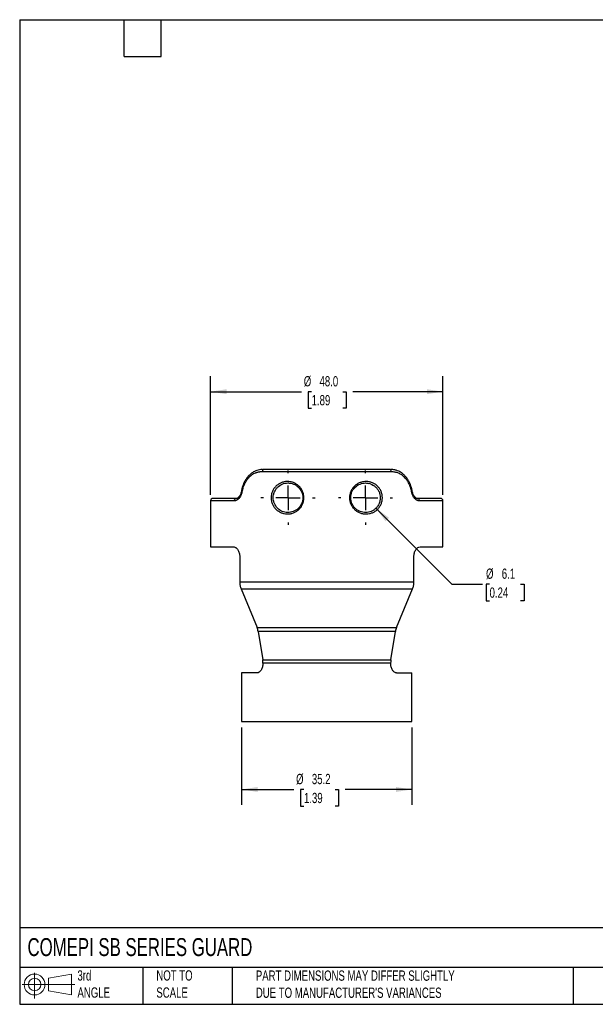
# Model space of a CAD drawing. Header units: millimetres. Extents: x 6 to 273, y 6 to 210.
# Tile 1 of 3: x 6 to 125, y 6 to 210. Entities that reach past the tile are written whole.
import ezdxf

# ---------------------------------------------------------------- set-up
doc = ezdxf.new("R2010")
doc.units = ezdxf.units.MM
doc.linetypes.add('SLD-Center', pattern=[19.05, 15.24, -1.27, 1.27, -1.27])
doc.linetypes.add('SLD-Solid', pattern=[0])
doc.layers.add('CENTER', color=40, linetype='SLD-Center')
doc.layers.add('SLD-DEFPOINTS', color=7, linetype='Continuous')
doc.layers.add('DIMENSIONS', color=140, linetype='SLD-Solid', lineweight=25)
doc.layers.add('TEXT', color=140, linetype='SLD-Solid', lineweight=25)
doc.styles.add('SLDTEXTSTYLE0', font='TXT', dxfattribs={"width": 0.7})
doc.dimstyles.new('SLDDIMSTYLE0', dxfattribs={"dimtxt": 2.158008, "dimasz": 3.302, "dimexe": 0, "dimexo": 0.0625, "dimgap": 0.539502, "dimtad": 0, "dimtih": 1, "dimtoh": 1, "dimrnd": 1e-09, "dimzin": 12, "dimdsep": 46, "dimtxsty": 'SLDTEXTSTYLE0', "dimsah": 1, "dimcen": 0.09, "dimadec": 0, "dimazin": 3, "dimtfac": 1, "dimtofl": 0, "dimtmove": 0, "dimatfit": 3, "dimfxl": 0, "dimfrac": 2, "dimtolj": 1, "dimtzin": 12, "dimarcsym": 0})
doc.dimstyles.new('SLDDIMSTYLE1', dxfattribs={"dimtxt": 2.158008, "dimasz": 3.302, "dimexe": 0, "dimexo": 0.0625, "dimgap": 0.539502, "dimtad": 0, "dimtih": 1, "dimtoh": 1, "dimrnd": 1e-09, "dimzin": 4, "dimdsep": 46, "dimtxsty": 'SLDTEXTSTYLE0', "dimsah": 1, "dimcen": 0.09, "dimadec": 0, "dimazin": 1, "dimtfac": 1, "dimtofl": 0, "dimtmove": 0, "dimatfit": 3, "dimfxl": 0, "dimfrac": 2, "dimtolj": 1, "dimtzin": 12, "dimarcsym": 0})
doc.dimstyles.new('SLDDIMSTYLE2', dxfattribs={"dimtxt": 2.158008, "dimasz": 3.302, "dimexe": 0, "dimexo": 0.0625, "dimgap": 0.539502, "dimtad": 0, "dimtih": 1, "dimtoh": 1, "dimrnd": 1e-09, "dimzin": 12, "dimdsep": 46, "dimtxsty": 'SLDTEXTSTYLE0', "dimsah": 1, "dimcen": 0, "dimadec": 0, "dimazin": 3, "dimtfac": 1, "dimtofl": 0, "dimtmove": 0, "dimatfit": 3, "dimfxl": 0, "dimfrac": 2, "dimtolj": 1, "dimtzin": 12, "dimarcsym": 0})

# ---------------------------------------------------------------- blocks, each defined once
blk = doc.blocks.new('Block11')
at = {"color": 7, "linetype": 'SLD-Solid', "lineweight": 18}
for p, q in [((2.59, 5.31), (2.59, 0)), ((5.48, 4.17), (10.18, 5.03)), ((5.48, 1.6), (5.48, 4.17)), ((10.18, 5.03), (10.18, 0.73)), ((0, 2.88), (10.87, 2.88)), ((5.48, 1.6), (10.18, 0.73))]:
    blk.add_line(p, q, dxfattribs=at)
for radius in [2.15, 1.29]:
    blk.add_circle((2.59, 2.88), radius, dxfattribs=at)
blk = doc.blocks.new('Block12')
at = {"layer": 'SLD-DEFPOINTS'}
blk.add_blockref('Block11', (0, 0), dxfattribs=at)
blk = doc.blocks.new('_D')
at = {"layer": 'DIMENSIONS'}
for p, q in [((52.16, 63.47), (52.16, 47.51)), ((87.36, 63.47), (87.36, 47.51)), ((52.16, 50.69), (62.95, 50.69)), ((65.06, 50.69), (64.34, 50.69)), ((64.34, 50.69), (64.34, 47.26)), ((71.48, 50.69), (72.2, 50.69)), ((72.2, 50.69), (72.2, 47.26)), ((87.36, 50.69), (73.59, 50.69)), ((64.34, 47.26), (65.06, 47.26)), ((72.2, 47.26), (71.48, 47.26))]:
    blk.add_line(p, q, dxfattribs=at)
for points in [[(52.16, 50.69), (55.47, 50.18), (55.47, 51.19)], [(87.36, 50.69), (84.06, 51.19), (84.06, 50.18)]]:
    blk.add_solid(points, dxfattribs=at)
at = {"layer": 'DIMENSIONS', "char_height": 2.117, "attachment_point": 1, "style": 'SLDTEXTSTYLE0'}
for s, insert in [('%%c', (63.43, 53.9)), ('35.2', (66.69, 53.9)), ('1.39', (65.06, 49.99))]:
    blk.add_mtext(s, dxfattribs=dict(at, insert=insert))
blk = doc.blocks.new('_D_1')
at = {"layer": 'DIMENSIONS'}
for p, q in [((45.76, 111.51), (45.76, 135.96)), ((93.76, 111.51), (93.76, 135.96)), ((45.76, 132.78), (64.53, 132.78)), ((66.64, 132.78), (65.92, 132.78)), ((65.92, 132.78), (65.92, 129.35)), ((73.06, 132.78), (73.78, 132.78)), ((73.78, 132.78), (73.78, 129.35)), ((93.76, 132.78), (75.17, 132.78)), ((65.92, 129.35), (66.64, 129.35)), ((73.78, 129.35), (73.06, 129.35))]:
    blk.add_line(p, q, dxfattribs=at)
for points in [[(45.76, 132.78), (49.07, 132.27), (49.07, 133.29)], [(93.76, 132.78), (90.46, 133.29), (90.46, 132.27)]]:
    blk.add_solid(points, dxfattribs=at)
at = {"layer": 'DIMENSIONS', "char_height": 2.117, "attachment_point": 1, "style": 'SLDTEXTSTYLE0'}
for s, insert in [('%%c', (65.02, 135.99)), ('48.0', (68.27, 135.99)), ('1.89', (66.64, 132.08))]:
    blk.add_mtext(s, dxfattribs=dict(at, insert=insert))
blk = doc.blocks.new('_D_2')
at = {"layer": 'DIMENSIONS'}
for p, q in [((79.92, 108.74), (95.59, 93.07)), ((95.59, 93.07), (101.94, 93.07)), ((103.39, 93.07), (102.66, 93.07)), ((102.66, 93.07), (102.66, 89.64)), ((109.8, 93.07), (110.52, 93.07)), ((110.52, 93.07), (110.52, 89.64)), ((102.66, 89.64), (103.39, 89.64)), ((110.52, 89.64), (109.8, 89.64))]:
    blk.add_line(p, q, dxfattribs=at)
blk.add_solid([(79.92, 108.74), (81.9, 106.04), (82.61, 106.76)], dxfattribs=at)
at = {"layer": 'DIMENSIONS', "char_height": 2.117, "attachment_point": 1, "style": 'SLDTEXTSTYLE0'}
for s, insert in [('%%c', (102.66, 96.28)), ('6.1', (105.91, 96.28)), ('0.24', (103.39, 92.37))]:
    blk.add_mtext(s, dxfattribs=dict(at, insert=insert))
blk = doc.blocks.new('SW_CENTERMARKSYMBOL_0')
at = {"layer": 'CENTER', "color": 0}
for p, q in [((0, 5.08), (0, 5.59)), ((0, 0), (0, 2.54)), ((-5.08, 0), (-5.59, 0)), ((0, 0), (-2.54, 0)), ((0, 0), (0, -2.54)), ((0, 0), (2.54, 0)), ((5.08, 0), (5.59, 0)), ((0, -5.08), (0, -5.59))]:
    blk.add_line(p, q, dxfattribs=at)
blk = doc.blocks.new('SW_CENTERMARKSYMBOL_1')
at = {"layer": 'CENTER', "color": 0}
for p, q in [((0, 5.08), (0, 5.59)), ((0, 0), (0, 2.54)), ((-5.08, 0), (-5.59, 0)), ((0, 0), (-2.54, 0)), ((0, 0), (0, -2.54)), ((0, 0), (2.54, 0)), ((5.08, 0), (5.59, 0)), ((0, -5.08), (0, -5.59))]:
    blk.add_line(p, q, dxfattribs=at)

msp = doc.modelspace()

# ---------------------------------------------------------------- linework, layer by layer
for p, q in [((83.115, 116.242), (56.445, 116.242)), ((56.52, 116.722), (56.723, 116.742)), ((82.836, 116.742), (83.063, 116.72)), ((77.996, 113.93), (78.464, 113.859)), ((59.893, 113.297), (60.282, 113.556)), ((76.097, 113.442), (76.233, 113.518)), ((79.048, 113.652), (79.427, 113.443)), ((80.31, 112.56), (80.541, 112.147)), ((45.764, 110.242), (45.764, 100.742)), ((50.657, 110.242), (45.764, 110.242)), ((51.317, 110.81), (51.056, 110.742)), ((51.056, 110.742), (51.264, 110.796)), ((80.712, 110.125), (80.62, 109.832)), ((88.495, 110.742), (88.235, 110.81)), ((88.288, 110.796), (88.495, 110.742)), ((93.764, 110.242), (88.894, 110.242)), ((93.764, 100.742), (93.764, 110.242)), ((60.378, 108.18), (59.969, 108.428)), ((62.384, 107.911), (62.027, 107.858)), ((75.149, 109.328), (74.952, 109.717)), ((45.764, 100.742), (50.527, 100.742)), ((89.024, 100.742), (93.764, 100.742)), ((51.789, 98.742), (51.789, 93.518)), ((87.764, 93.518), (87.764, 98.742)), ((51.789, 93.518), (87.764, 93.518)), ((52.071, 92.063), (87.482, 92.063)), ((52.071, 92.063), (55.363, 84.134)), ((84.186, 84.134), (87.482, 92.063)), ((55.363, 84.134), (84.186, 84.134)), ((83.953, 83.303), (55.595, 83.303)), ((55.595, 83.303), (56.534, 77.411)), ((83.013, 77.411), (83.953, 83.303)), ((56.534, 77.411), (83.013, 77.411)), ((82.964, 76.787), (56.583, 76.787)), ((56.583, 76.787), (56.583, 76.742)), ((82.964, 76.742), (82.964, 76.787)), ((52.164, 74.742), (52.164, 64.742)), ((55.343, 74.742), (52.164, 74.742)), ((84.202, 74.742), (87.364, 74.742)), ((87.364, 64.742), (87.364, 74.742)), ((52.164, 64.742), (87.364, 64.742))]:
    msp.add_line(p, q)
for centre, start, end in [((46.264, 110.242), 90, 180), ((93.264, 110.242), 0, 90)]:
    msp.add_arc(centre, 0.5, start, end)
for points, knots in [([(56.52, 116.737), (56.294, 116.717), (55.888, 116.68), (55.371, 116.534), (54.98, 116.38), (54.558, 116.167), (54.07, 115.837), (53.543, 115.339), (53.086, 114.749), (52.739, 114.138), (52.474, 113.52), (52.268, 112.898), (52.174, 112.441), (52.126, 112.204)], [0, 0, 0, 0, 0.101268, 0.1826655, 0.2440556, 0.2972948, 0.4057259, 0.5151761, 0.6234867, 0.7332595, 0.8146669, 0.9036053, 1, 1, 1, 1]), ([(56.445, 116.242), (56.38, 116.241), (56.25, 116.239), (56.057, 116.225), (55.867, 116.203), (55.679, 116.171), (55.495, 116.131), (55.313, 116.082), (55.134, 116.023), (54.783, 115.889), (54.281, 115.621), (53.688, 115.128), (53.178, 114.515), (52.833, 113.912), (52.605, 113.389), (52.461, 112.979), (52.34, 112.555), (52.282, 112.263), (52.253, 112.117)], [0, 0, 0, 0, 0.0318942, 0.0635825, 0.0951123, 0.1265318, 0.1578896, 0.1892349, 0.2206165, 0.2520833, 0.3777422, 0.5029571, 0.6273775, 0.7520992, 0.8147705, 0.8766822, 0.9382758, 1, 1, 1, 1]), ([(56.723, 116.742), (56.649, 116.742), (56.579, 116.689), (56.475, 116.502), (56.445, 116.374), (56.445, 116.242)], [0, 0, 0, 0, 0.5, 0.5, 1, 1, 1, 1]), ([(82.836, 116.742), (78.974, 116.742), (74.431, 116.742), (65.135, 116.742), (60.589, 116.742), (56.723, 116.742)], [0, 0, 0, 0, 0.5, 0.5, 1, 1, 1, 1]), ([(83.115, 116.242), (83.115, 116.374), (83.085, 116.502), (82.981, 116.689), (82.91, 116.742), (82.836, 116.742)], [0, 0, 0, 0, 0.5, 0.5, 1, 1, 1, 1]), ([(87.428, 112.204), (87.375, 112.459), (87.274, 112.948), (87.045, 113.61), (86.754, 114.254), (86.402, 114.838), (86.039, 115.291), (85.733, 115.603), (85.465, 115.837), (85.172, 116.051), (84.815, 116.265), (84.36, 116.475), (83.759, 116.667), (83.293, 116.712), (83.039, 116.737)], [0, 0, 0, 0, 0.1036658, 0.1990044, 0.2859245, 0.3996532, 0.4915198, 0.5417668, 0.5945338, 0.6525048, 0.7098219, 0.7869524, 0.8838119, 1, 1, 1, 1]), ([(87.301, 112.117), (87.287, 112.19), (87.26, 112.336), (87.21, 112.551), (87.154, 112.764), (87.091, 112.973), (87.022, 113.179), (86.946, 113.382), (86.863, 113.581), (86.685, 113.969), (86.374, 114.511), (85.869, 115.126), (85.278, 115.62), (84.722, 115.916), (84.247, 116.085), (83.879, 116.175), (83.502, 116.231), (83.244, 116.238), (83.115, 116.242)], [0, 0, 0, 0, 0.03074664, 0.0614507, 0.0921696, 0.12296068, 0.15388086, 0.18498637, 0.21633244, 0.24797304, 0.37274531, 0.49703285, 0.62135709, 0.74757909, 0.81081643, 0.87370641, 0.93663815, 1, 1, 1, 1]), ([(58.271, 110.892), (58.271, 111.118), (58.32, 111.572), (58.523, 112.213), (58.844, 112.796), (59.267, 113.292), (59.773, 113.699), (60.342, 113.997), (60.957, 114.189), (61.6, 114.262), (62.251, 114.215), (62.888, 114.038), (63.485, 113.741), (64.022, 113.332), (64.467, 112.818), (64.801, 112.223), (65.008, 111.572), (65.079, 110.892), (65.008, 110.212), (64.802, 109.56), (64.467, 108.966), (64.022, 108.454), (63.489, 108.041), (62.889, 107.747), (62.251, 107.57), (61.599, 107.522), (60.956, 107.594), (60.341, 107.786), (59.772, 108.085), (59.267, 108.491), (58.844, 108.988), (58.523, 109.57), (58.319, 110.212), (58.271, 110.665), (58.271, 110.892)], [0, 0, 0, 0, 0.0310161, 0.0621132, 0.0928497, 0.1244471, 0.1555749, 0.18719, 0.2187284, 0.2500628, 0.2815886, 0.312818, 0.3442167, 0.3755132, 0.4067275, 0.4378792, 0.4689596, 0.4999882, 0.5310298, 0.5621171, 0.5932483, 0.6244657, 0.6555482, 0.6871102, 0.7183934, 0.7499922, 0.7813141, 0.8128285, 0.844389, 0.875532, 0.9071712, 0.9378943, 0.968986, 1, 1, 1, 1]), ([(58.714, 110.892), (58.714, 110.69), (58.755, 110.277), (58.935, 109.702), (59.225, 109.167), (59.585, 108.734), (60.041, 108.353), (60.549, 108.071), (61.128, 107.89), (61.711, 107.823), (62.297, 107.869), (62.873, 108.03), (63.406, 108.298), (64.039, 108.792), (64.641, 109.646), (64.901, 110.888), (64.645, 112.124), (64.055, 112.972), (63.435, 113.466), (62.912, 113.737), (62.347, 113.904), (61.944, 113.944), (61.533, 113.94), (61.129, 113.894), (60.549, 113.712), (60.04, 113.43), (59.584, 113.049), (59.225, 112.616), (58.935, 112.082), (58.756, 111.507), (58.714, 111.093), (58.714, 110.892)], [0, 0, 0, 0, 0.03032, 0.0622478, 0.091537, 0.1248836, 0.1516659, 0.1878846, 0.2194, 0.2508745, 0.2832923, 0.3136873, 0.345359, 0.3761735, 0.4370914, 0.4999776, 0.5622282, 0.622309, 0.6529799, 0.6840966, 0.7138329, 0.7460286, 0.7490521, 0.780521, 0.8120806, 0.8483798, 0.8751216, 0.9085286, 0.9377377, 0.9696369, 1, 1, 1, 1]), ([(61.781, 113.935), (61.807, 113.938), (61.918, 113.947), (62.029, 113.925), (62.114, 113.908)], [0, 0, 0, 0, 0.2398859, 1, 1, 1, 1]), ([(74.473, 110.892), (74.473, 111.118), (74.52, 111.571), (74.726, 112.223), (75.062, 112.817), (75.505, 113.33), (76.039, 113.742), (76.638, 114.034), (77.276, 114.21), (77.928, 114.262), (78.573, 114.195), (79.189, 114.004), (79.757, 113.703), (80.261, 113.294), (80.683, 112.796), (81.005, 112.213), (81.212, 111.573), (81.278, 110.892), (81.207, 110.214), (81.008, 109.567), (80.683, 108.987), (80.259, 108.49), (79.757, 108.085), (79.189, 107.785), (78.574, 107.594), (77.929, 107.527), (77.277, 107.576), (76.639, 107.749), (76.04, 108.039), (75.506, 108.452), (75.063, 108.965), (74.727, 109.56), (74.52, 110.212), (74.473, 110.665), (74.473, 110.892)], [0, 0, 0, 0, 0.0310099, 0.0620492, 0.0932358, 0.1245405, 0.1554941, 0.1870013, 0.2182504, 0.2498541, 0.2813883, 0.3128505, 0.3443627, 0.3756268, 0.4071727, 0.4379033, 0.4692472, 0.4999949, 0.5310188, 0.562115, 0.5932635, 0.6244886, 0.6557001, 0.6871746, 0.7185932, 0.7501112, 0.7817358, 0.8129265, 0.8444119, 0.8753458, 0.9066821, 0.9379153, 0.9689832, 1, 1, 1, 1]), ([(74.714, 110.892), (74.714, 110.479), (74.844, 109.853), (75.246, 109.134), (75.646, 108.671), (76.122, 108.298), (76.836, 107.938), (77.633, 107.801), (78.401, 107.89), (78.954, 108.063), (79.463, 108.337), (79.927, 108.713), (80.305, 109.169), (80.593, 109.702), (80.773, 110.276), (80.835, 110.892), (80.772, 111.509), (80.592, 112.085), (80.302, 112.618), (79.924, 113.074), (79.463, 113.447), (78.953, 113.72), (78.401, 113.893), (77.996, 113.94), (77.406, 113.945), (76.62, 113.8), (75.772, 113.261), (75.245, 112.648), (74.844, 111.929), (74.714, 111.305), (74.714, 110.892)], [0, 0, 0, 0, 0.0618267, 0.0936879, 0.1243335, 0.1547382, 0.1866086, 0.2491625, 0.2807224, 0.3122706, 0.343802, 0.3752731, 0.408914, 0.4379356, 0.4695046, 0.5002283, 0.5306393, 0.5624701, 0.5919473, 0.6250295, 0.6565095, 0.6880759, 0.7196329, 0.7511677, 0.754159, 0.8152198, 0.8757827, 0.9065123, 0.9382123, 1, 1, 1, 1]), ([(52.253, 112.117), (52.245, 112.073), (52.228, 111.984), (52.196, 111.855), (52.16, 111.728), (52.119, 111.605), (52.073, 111.484), (51.99, 111.288), (51.854, 111.034), (51.647, 110.756), (51.417, 110.532), (51.197, 110.386), (50.998, 110.298), (50.827, 110.251), (50.714, 110.245), (50.657, 110.242)], [0, 0, 0, 0, 0.0412733, 0.0824088, 0.1235361, 0.1647853, 0.206285, 0.2481617, 0.3729168, 0.4972387, 0.6220476, 0.7480292, 0.8328113, 0.916471, 1, 1, 1, 1]), ([(52.126, 112.204), (52.102, 112.09), (52.054, 111.868), (51.945, 111.577), (51.823, 111.333), (51.656, 111.083), (51.447, 110.874), (51.315, 110.803), (51.252, 110.77)], [0, 0, 0, 0, 0.1496517, 0.2920998, 0.4271985, 0.5551112, 0.7900758, 1, 1, 1, 1]), ([(52.132, 112.202), (52.13, 112.201), (52.115, 112.191), (52.155, 112.16), (52.22, 112.131), (52.253, 112.117)], [0, 0, 0, 0, 0.0838943, 0.5418378, 1, 1, 1, 1]), ([(63.876, 113.091), (63.878, 113.09), (64.014, 112.981), (64.139, 112.835), (64.235, 112.677), (64.24, 112.668)], [0, 0, 0, 0, 0.0121551, 0.9463938, 1, 1, 1, 1]), ([(75.304, 112.686), (75.318, 112.707), (75.399, 112.837), (75.508, 112.942), (75.6, 113.03)], [0, 0, 0, 0, 0.1670671, 1, 1, 1, 1]), ([(87.301, 112.117), (87.346, 112.136), (87.422, 112.169), (87.419, 112.192), (87.418, 112.202)], [0, 0, 0, 0, 0.5832813, 1, 1, 1, 1]), ([(88.894, 110.242), (88.866, 110.242), (88.81, 110.244), (88.725, 110.256), (88.64, 110.275), (88.554, 110.301), (88.469, 110.336), (88.328, 110.404), (88.136, 110.532), (87.906, 110.756), (87.7, 111.034), (87.545, 111.324), (87.433, 111.602), (87.355, 111.853), (87.319, 112.029), (87.301, 112.117)], [0, 0, 0, 0, 0.04182291, 0.08355459, 0.12532008, 0.16724414, 0.20945012, 0.25205892, 0.37802258, 0.50284287, 0.62715281, 0.75192634, 0.83527048, 0.91761714, 1, 1, 1, 1]), ([(88.299, 110.77), (88.237, 110.803), (88.106, 110.874), (87.898, 111.082), (87.731, 111.331), (87.609, 111.575), (87.5, 111.866), (87.452, 112.089), (87.428, 112.204)], [0, 0, 0, 0, 0.2091378, 0.443811, 0.5717795, 0.7070743, 0.8498631, 1, 1, 1, 1]), ([(50.657, 110.242), (50.657, 110.374), (50.699, 110.502), (50.849, 110.689), (50.95, 110.742), (51.056, 110.742)], [0, 0, 0, 0, 0.5, 0.5, 1, 1, 1, 1]), ([(51.613, 111.063), (51.508, 110.963), (51.296, 110.759), (51.085, 110.741), (50.978, 110.732)], [0, 0, 0, 0, 0.4930131, 1, 1, 1, 1]), ([(88.573, 110.732), (88.467, 110.741), (88.257, 110.758), (88.045, 110.962), (87.941, 111.062)], [0, 0, 0, 0, 0.5061721, 1, 1, 1, 1]), ([(88.495, 110.742), (88.601, 110.742), (88.702, 110.689), (88.852, 110.502), (88.894, 110.374), (88.894, 110.242)], [0, 0, 0, 0, 0.5, 0.5, 1, 1, 1, 1]), ([(76.523, 108.119), (76.46, 108.141), (76.357, 108.178), (76.265, 108.242), (76.23, 108.267)], [0, 0, 0, 0, 0.6067847, 1, 1, 1, 1]), ([(50.527, 100.742), (50.606, 100.742), (50.684, 100.729), (50.84, 100.678), (50.919, 100.64), (51.07, 100.54), (51.142, 100.479), (51.28, 100.334), (51.346, 100.249), (51.525, 99.973), (51.622, 99.75), (51.754, 99.269), (51.789, 99.006), (51.789, 98.742)], [0, 0, 0, 0, 0.125, 0.125, 0.25, 0.25, 0.375, 0.375, 0.5, 0.5, 0.75, 0.75, 1, 1, 1, 1]), ([(87.764, 98.742), (87.764, 98.874), (87.773, 99.004), (87.806, 99.259), (87.832, 99.387), (87.898, 99.629), (87.938, 99.744), (88.032, 99.961), (88.087, 100.064), (88.265, 100.341), (88.407, 100.49), (88.706, 100.689), (88.867, 100.742), (89.024, 100.742)], [0, 0, 0, 0, 0.125, 0.125, 0.25, 0.25, 0.375, 0.375, 0.5, 0.5, 0.75, 0.75, 1, 1, 1, 1]), ([(51.789, 93.518), (51.789, 93.263), (51.813, 93.013), (51.907, 92.525), (51.978, 92.286), (52.071, 92.063)], [0, 0, 0, 0, 0.5, 0.5, 1, 1, 1, 1]), ([(87.482, 92.063), (87.575, 92.286), (87.645, 92.52), (87.74, 93.008), (87.764, 93.263), (87.764, 93.518)], [0, 0, 0, 0, 0.5, 0.5, 1, 1, 1, 1]), ([(56.583, 76.742), (56.583, 76.61), (56.574, 76.48), (56.54, 76.224), (56.515, 76.097), (56.449, 75.854), (56.409, 75.739), (56.315, 75.522), (56.26, 75.419), (56.083, 75.142), (55.943, 74.993), (55.65, 74.794), (55.494, 74.742), (55.343, 74.742)], [0, 0, 0, 0, 0.125, 0.125, 0.25, 0.25, 0.375, 0.375, 0.5, 0.5, 0.75, 0.75, 1, 1, 1, 1]), ([(84.202, 74.742), (84.126, 74.742), (84.05, 74.755), (83.899, 74.805), (83.823, 74.843), (83.676, 74.943), (83.605, 75.004), (83.469, 75.149), (83.404, 75.233), (83.228, 75.51), (83.131, 75.733), (83, 76.215), (82.964, 76.477), (82.964, 76.742)], [0, 0, 0, 0, 0.125, 0.125, 0.25, 0.25, 0.375, 0.375, 0.5, 0.5, 0.75, 0.75, 1, 1, 1, 1])]:
    msp.add_open_spline(points, degree=3, knots=knots)
for points in [[(51.056, 110.742), (47.947, 110.742), (46.264, 110.742), (46.264, 110.742)], [(93.264, 110.742), (93.264, 110.742), (91.589, 110.742), (88.495, 110.742)], [(55.595, 83.303), (55.549, 83.596), (55.471, 83.872), (55.363, 84.134)], [(84.186, 84.134), (84.077, 83.872), (83.999, 83.596), (83.953, 83.303)], [(56.583, 76.787), (56.583, 76.997), (56.566, 77.205), (56.534, 77.411)], [(83.013, 77.411), (82.981, 77.205), (82.964, 76.997), (82.964, 76.787)]]:
    msp.add_open_spline(points, degree=3)
at = {"layer": 'TEXT'}
for p, q in [((6.35, 209.55), (273.05, 209.55)), ((6.35, 209.55), (6.35, 6.35)), ((27.94, 201.93), (27.94, 209.55)), ((35.56, 201.93), (35.56, 209.55)), ((27.94, 201.93), (35.56, 201.93)), ((273.05, 22.126), (6.35, 22.126)), ((273.05, 13.97), (6.35, 13.97)), ((31.75, 13.97), (31.75, 6.35)), ((50.212, 13.97), (50.212, 6.35)), ((120.646, 13.97), (120.646, 6.35)), ((6.35, 6.35), (273.05, 6.35))]:
    msp.add_line(p, q, dxfattribs=at)

# ---------------------------------------------------------------- block references
at = {"layer": 'CENTER'}
for name, p in [('SW_CENTERMARKSYMBOL_0', (61.764, 110.892)), ('SW_CENTERMARKSYMBOL_1', (77.764, 110.892))]:
    msp.add_blockref(name, p, dxfattribs=at)
at = {"layer": 'SLD-DEFPOINTS'}
msp.add_blockref('Block12', (6.838, 7.554), dxfattribs=at)

# ---------------------------------------------------------------- texts
at = {"layer": 'TEXT', "attachment_point": 1, "style": 'SLDTEXTSTYLE0'}
for s, insert, char_height in [('COMEPI SB SERIES GUARD', (7.966, 20.011), 3.70417), ('3rd^JANGLE', (18.282, 13.367), 2.1167), ('NOT TO^JSCALE', (34.575, 13.367), 2.11667), ("PART DIMENSIONS MAY DIFFER SLIGHTLY ^JDUE TO MANUFACTURER'S VARIANCES", (55.119, 13.33), 2.11667)]:
    msp.add_mtext(s, dxfattribs=dict(at, insert=insert, char_height=char_height))

# ---------------------------------------------------------------- dimensions: what is measured, and where the dimension line sits
at = {"layer": 'DIMENSIONS'}
for base, p1, p2, dimstyle, picture, middle in [((45.764, 132.781), (93.764, 110.242), (45.764, 110.242), 'SLDDIMSTYLE1', '_D_1', (69.851, 132.781)), ((52.164, 50.687), (87.364, 64.742), (52.164, 64.742), 'SLDDIMSTYLE0', '_D', (68.27, 50.687))]:
    dim = msp.add_linear_dim(base=base, p1=p1, p2=p2, text='%%c<>', dimstyle=dimstyle, dxfattribs=at)
    dim.commit()
    dim.dimension.update_dxf_attribs({"geometry": picture, "text_midpoint": middle, "dimtype": 160})
dim = msp.add_diameter_dim_2p(p1=(75.608, 113.048), p2=(79.921, 108.735), dimstyle='SLDDIMSTYLE2', dxfattribs=at)
dim.commit()
dim.dimension.update_dxf_attribs({"geometry": '_D_2', "text_midpoint": (106.594, 93.068), "dimtype": 163})

doc.saveas('drawing.dxf')
